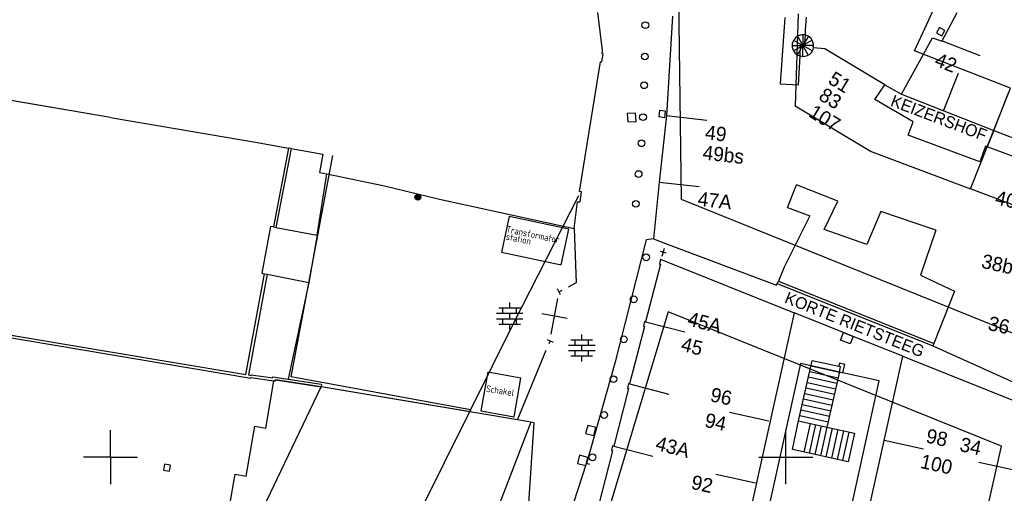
# Model space of a CAD drawing. Header units: millimetres. Extents: x 135944 to 142000, y 454200 to 456692.
# Tile 107 of 185: x 136993 to 137066, y 456247 to 456282. Entities that reach past the tile are written whole.
import ezdxf
from ezdxf.enums import TextEntityAlignment as Align

# ---------------------------------------------------------------- set-up
doc = ezdxf.new("R2010")
doc.units = ezdxf.units.MM
for name, color, linetype in [('TotaalGBKN2013_Bistad', 251, 'Continuous'), ('TotaalGBKN2013X$0$Contouren', 251, 'Continuous'), ('TotaalGBKN2013X$0$GBKN', 251, 'Continuous'), ('TotaalGBKN2013X$0$GBKN binnenstad 2009$0$OBJECTEN__', 251, 'Continuous')]:
    doc.layers.add(name, color=color, linetype=linetype)
doc.styles.add('TotaalGBKN2013X$0$GBKN binnenstad 2009$0$Standard', font='txt')
doc.styles.add('TotaalGBKN2013X$0$Smalschuin', font='isocp.shx')

# ---------------------------------------------------------------- blocks, each defined once
blk = doc.blocks.new('TotaalGBKN2013X$0$GBKN binnenstad 2009$0$W')
at = {"layer": 'TotaalGBKN2013X$0$GBKN binnenstad 2009$0$OBJECTEN__', "linetype": 'Continuous', "lineweight": 0}
blk.add_lwpolyline([(-0.225, 0.225), (-0.225, -0.225), (0.225, -0.225), (0.225, 0.225), (-0.225, 0.225)], dxfattribs=at)

msp = doc.modelspace()

# ---------------------------------------------------------------- linework, layer by layer
at = {"layer": 'TotaalGBKN2013_Bistad'}
for p, q in [((137036.426, 456280.084), (137036.078, 456282.887)), ((137036.426, 456280.084), (137036.078, 456282.887)), ((137061.575, 456280.81), (137062.689, 456282.89)), ((137041.608, 456282.615), (137041.168, 456275.268)), ((137041.608, 456282.615), (137041.168, 456275.268)), ((137049.92, 456282.517), (137049.591, 456277.608)), ((137049.92, 456282.517), (137049.591, 456277.608)), ((137051.513, 456282.562), (137051.443, 456281.625)), ((137051.513, 456282.562), (137051.443, 456281.625)), ((137051.443, 456281.625), (137051.426, 456281.252)), ((137051.443, 456281.625), (137051.426, 456281.252)), ((137061.38, 456281.789), (137061.163, 456281.394)), ((137061.163, 456281.394), (137061.558, 456281.177)), ((137061.775, 456281.572), (137061.38, 456281.789)), ((137061.558, 456281.177), (137061.775, 456281.572)), ((137050.482, 456280.595), (137050.478, 456280.344)), ((137050.482, 456280.595), (137050.478, 456280.344)), ((137050.564, 456280.833), (137050.482, 456280.595)), ((137050.564, 456280.833), (137050.482, 456280.595)), ((137050.716, 456281.033), (137050.564, 456280.833)), ((137050.716, 456281.033), (137050.564, 456280.833)), ((137050.578, 456280.858), (137051.268, 456280.454)), ((137050.578, 456280.858), (137051.268, 456280.454)), ((137050.578, 456280.858), (137051.268, 456280.454)), ((137050.578, 456280.858), (137051.268, 456280.454)), ((137050.923, 456281.175), (137050.716, 456281.033)), ((137050.923, 456281.175), (137050.716, 456281.033)), ((137050.872, 456281.149), (137051.268, 456280.454)), ((137050.872, 456281.149), (137051.268, 456280.454)), ((137050.872, 456281.149), (137051.268, 456280.454)), ((137050.872, 456281.149), (137051.268, 456280.454)), ((137051.164, 456281.246), (137050.923, 456281.175)), ((137051.164, 456281.246), (137050.923, 456281.175)), ((137051.397, 456280.63), (137051.073, 456280.446)), ((137051.397, 456280.63), (137051.073, 456280.446)), ((137051.415, 456281.238), (137051.164, 456281.246)), ((137051.415, 456281.238), (137051.164, 456281.246)), ((137051.273, 456281.254), (137051.268, 456280.454)), ((137051.273, 456281.254), (137051.268, 456280.454)), ((137051.273, 456281.254), (137051.268, 456280.454)), ((137051.273, 456281.254), (137051.268, 456280.454)), ((137051.273, 456281.254), (137051.268, 456280.454)), ((137051.273, 456281.254), (137051.268, 456280.454)), ((137051.672, 456281.144), (137051.268, 456280.454)), ((137051.672, 456281.144), (137051.268, 456280.454)), ((137051.672, 456281.144), (137051.268, 456280.454)), ((137051.672, 456281.144), (137051.268, 456280.454)), ((137051.963, 456280.85), (137051.268, 456280.454)), ((137051.963, 456280.85), (137051.268, 456280.454)), ((137051.426, 456281.252), (137051.397, 456280.63)), ((137051.426, 456281.252), (137051.397, 456280.63)), ((137051.651, 456281.152), (137051.415, 456281.238)), ((137051.651, 456281.152), (137051.415, 456281.238)), ((137051.849, 456280.997), (137051.651, 456281.152)), ((137051.849, 456280.997), (137051.651, 456281.152)), ((137051.988, 456280.787), (137051.849, 456280.997)), ((137051.988, 456280.787), (137051.849, 456280.997)), ((137052.054, 456280.545), (137051.988, 456280.787)), ((137058.577, 456276.846), (137060.874, 456281.028)), ((137060.874, 456281.028), (137061.563, 456280.787)), ((137061.563, 456280.787), (137061.575, 456280.81)), ((137061.575, 456280.81), (137064.365, 456279.707)), ((137036.387, 456279.245), (137036.479, 456279.839)), ((137036.387, 456279.245), (137036.479, 456279.839)), ((137036.405, 456279.874), (137036.426, 456280.084)), ((137036.405, 456279.874), (137036.426, 456280.084)), ((137036.479, 456279.839), (137036.405, 456279.874)), ((137036.479, 456279.839), (137036.405, 456279.874)), ((137050.468, 456280.459), (137051.268, 456280.454)), ((137050.468, 456280.459), (137051.268, 456280.454)), ((137050.468, 456280.459), (137051.268, 456280.454)), ((137050.468, 456280.459), (137051.268, 456280.454)), ((137050.478, 456280.344), (137050.553, 456280.104)), ((137050.478, 456280.344), (137050.553, 456280.104)), ((137050.553, 456280.104), (137050.699, 456279.899)), ((137050.553, 456280.104), (137050.699, 456279.899)), ((137050.573, 456280.058), (137051.268, 456280.454)), ((137050.573, 456280.058), (137051.268, 456280.454)), ((137050.573, 456280.058), (137051.268, 456280.454)), ((137050.573, 456280.058), (137051.268, 456280.454)), ((137050.699, 456279.899), (137050.902, 456279.751)), ((137050.699, 456279.899), (137050.902, 456279.751)), ((137050.864, 456279.764), (137051.268, 456280.454)), ((137050.864, 456279.764), (137051.268, 456280.454)), ((137050.864, 456279.764), (137051.268, 456280.454)), ((137050.864, 456279.764), (137051.268, 456280.454)), ((137051.073, 456280.446), (137051.042, 456279.666)), ((137051.073, 456280.446), (137051.042, 456279.666)), ((137051.263, 456279.654), (137051.268, 456280.454)), ((137051.263, 456279.654), (137051.268, 456280.454)), ((137051.263, 456279.654), (137051.268, 456280.454)), ((137051.263, 456279.654), (137051.268, 456280.454)), ((137051.664, 456279.759), (137051.268, 456280.454)), ((137051.664, 456279.759), (137051.268, 456280.454)), ((137051.958, 456280.05), (137051.268, 456280.454)), ((137051.958, 456280.05), (137051.268, 456280.454)), ((137051.664, 456279.759), (137051.268, 456280.454)), ((137051.664, 456279.759), (137051.268, 456280.454)), ((137051.958, 456280.05), (137051.268, 456280.454)), ((137051.958, 456280.05), (137051.268, 456280.454)), ((137052.068, 456280.449), (137051.268, 456280.454)), ((137052.068, 456280.449), (137051.268, 456280.454)), ((137051.75, 456279.792), (137051.918, 456279.967)), ((137051.75, 456279.792), (137051.918, 456279.967)), ((137051.918, 456279.967), (137052.02, 456280.186)), ((137051.918, 456279.967), (137052.02, 456280.186)), ((137052.02, 456280.186), (137052.042, 456280.294)), ((137052.042, 456280.294), (137052.054, 456280.545)), ((137052.895, 456280.218), (137052.042, 456280.294)), ((137057.329, 456277.538), (137052.895, 456280.218)), ((137034.72, 456269.663), (137036.282, 456279.25)), ((137034.72, 456269.663), (137036.282, 456279.25)), ((137036.282, 456279.25), (137036.387, 456279.245)), ((137036.282, 456279.25), (137036.387, 456279.245)), ((137050.902, 456279.751), (137051.057, 456279.691)), ((137050.902, 456279.751), (137051.057, 456279.691)), ((137050.935, 456277.551), (137051.057, 456279.691)), ((137050.935, 456277.551), (137051.057, 456279.691)), ((137051.057, 456279.691), (137051.295, 456279.647)), ((137051.057, 456279.691), (137051.295, 456279.647)), ((137051.295, 456279.647), (137051.535, 456279.682)), ((137051.295, 456279.647), (137051.535, 456279.682)), ((137051.535, 456279.682), (137051.75, 456279.792)), ((137051.535, 456279.682), (137051.75, 456279.792)), ((137061.688, 456275.62), (137062.789, 456278.412)), ((137000, 456275.132), (136981.597, 456278.26)), ((137000, 456275.132), (136981.597, 456278.26)), ((137049.591, 456277.608), (137050.935, 456277.551)), ((137049.591, 456277.608), (137050.935, 456277.551)), ((137056.589, 456276.47), (137057.329, 456277.538)), ((137057.329, 456277.538), (137058.577, 456276.846)), ((137065.395, 456274.159), (137066.496, 456276.951)), ((137059.421, 456274.799), (137056.589, 456276.47)), ((137058.577, 456276.846), (137065.393, 456274.154)), ((137040.64, 456275.636), (137040.589, 456275.189)), ((137040.64, 456275.636), (137040.589, 456275.189)), ((137041.087, 456275.585), (137040.64, 456275.636)), ((137041.087, 456275.585), (137040.64, 456275.636)), ((137041.036, 456275.138), (137041.087, 456275.585)), ((137041.036, 456275.138), (137041.087, 456275.585)), ((137000, 456275.132), (137010.882, 456273.274)), ((137000, 456275.132), (137010.882, 456273.274)), ((137038.876, 456275.456), (137038.257, 456275.417)), ((137038.876, 456275.456), (137038.257, 456275.417)), ((137038.257, 456275.417), (137038.296, 456274.798)), ((137038.257, 456275.417), (137038.296, 456274.798)), ((137038.296, 456274.798), (137038.915, 456274.837)), ((137038.296, 456274.798), (137038.915, 456274.837)), ((137038.915, 456274.837), (137038.876, 456275.456)), ((137038.915, 456274.837), (137038.876, 456275.456)), ((137040.589, 456275.189), (137041.036, 456275.138)), ((137040.589, 456275.189), (137041.036, 456275.138)), ((137041.168, 456275.268), (137040.616, 456270.353)), ((137041.168, 456275.268), (137040.616, 456270.353)), ((137041.168, 456275.268), (137044.15, 456274.933)), ((137041.168, 456275.268), (137044.15, 456274.933)), ((137059.058, 456273.824), (137059.421, 456274.799)), ((137065.393, 456274.154), (137064.919, 456272.945)), ((137065.393, 456274.154), (137072.248, 456271.548)), ((137064.363, 456271.851), (137059.058, 456273.824)), ((137010.882, 456273.274), (137013.19, 456272.863)), ((137010.882, 456273.274), (137013.19, 456272.863)), ((137013.19, 456272.863), (137012.06, 456267.031)), ((137013.19, 456272.863), (137012.06, 456267.031)), ((137013.19, 456272.863), (137012.06, 456267.031)), ((137013.387, 456272.828), (137012.255, 456266.995)), ((137013.387, 456272.828), (137012.255, 456266.995)), ((137013.387, 456272.828), (137012.255, 456266.995)), ((137013.387, 456272.828), (137013.19, 456272.863)), ((137013.387, 456272.828), (137013.19, 456272.863)), ((137013.387, 456272.828), (137013.19, 456272.863)), ((137013.387, 456272.828), (137015.718, 456272.412)), ((137013.387, 456272.828), (137015.718, 456272.412)), ((137064.788, 456272.994), (137064.363, 456271.851)), ((137064.919, 456272.945), (137064.788, 456272.994)), ((137071.957, 456270.326), (137064.919, 456272.945)), ((137015.718, 456272.412), (137015.482, 456271.062)), ((137015.718, 456272.412), (137015.482, 456271.062)), ((137015.292, 456266.424), (137016.019, 456270.95)), ((137015.292, 456266.424), (137016.019, 456270.95)), ((137015.292, 456266.424), (137016.019, 456270.95)), ((137015.482, 456271.062), (137016.019, 456270.95)), ((137015.482, 456271.062), (137016.019, 456270.95)), ((137016.019, 456270.95), (137020.298, 456270.06)), ((137016.019, 456270.95), (137020.298, 456270.06)), ((137020.298, 456270.06), (137024.35, 456269.084)), ((137020.298, 456270.06), (137024.35, 456269.084)), ((137034.885, 456269.617), (137034.72, 456269.663)), ((137034.885, 456269.617), (137034.72, 456269.663)), ((137040.616, 456270.353), (137040.194, 456266.144)), ((137040.616, 456270.353), (137040.194, 456266.144)), ((137040.616, 456270.353), (137043.598, 456270.018)), ((137040.616, 456270.353), (137043.598, 456270.018)), ((137050.133, 456268.469), (137050.796, 456270.143)), ((137050.133, 456268.469), (137050.796, 456270.143)), ((137053.865, 456268.929), (137050.796, 456270.143)), ((137024.35, 456269.084), (137034.32, 456266.915)), ((137024.35, 456269.084), (137034.32, 456266.915)), ((137034.768, 456268.874), (137034.885, 456269.617)), ((137034.768, 456268.874), (137034.885, 456269.617)), ((137052.837, 456266.828), (137053.865, 456268.929)), ((137034.32, 456266.915), (137034.579, 456268.882)), ((137034.32, 456266.915), (137034.579, 456268.882)), ((137034.579, 456268.882), (137034.768, 456268.874)), ((137034.579, 456268.882), (137034.768, 456268.874)), ((137050.133, 456268.469), (137051.78, 456267.85)), ((137050.133, 456268.469), (137051.78, 456267.85)), ((137057.032, 456268.174), (137055.997, 456265.74)), ((137061.098, 456266.789), (137057.032, 456268.174)), ((137051.78, 456267.85), (137049.891, 456264.063)), ((137051.78, 456267.85), (137049.891, 456264.063)), ((137011.855, 456267.07), (137011.199, 456263.606)), ((137011.855, 456267.07), (137011.199, 456263.606)), ((137012.06, 456267.031), (137011.855, 456267.07)), ((137012.06, 456267.031), (137011.855, 456267.07)), ((137012.06, 456267.031), (137012.255, 456266.995)), ((137012.06, 456267.031), (137012.255, 456266.995)), ((137012.06, 456267.031), (137012.255, 456266.995)), ((137012.255, 456266.995), (137015.292, 456266.424)), ((137012.255, 456266.995), (137015.292, 456266.424)), ((137012.255, 456266.995), (137015.292, 456266.424)), ((137034.32, 456266.915), (137034.476, 456262.89)), ((137034.32, 456266.915), (137034.476, 456262.89)), ((137055.997, 456265.74), (137052.837, 456266.828)), ((137061.098, 456266.789), (137059.963, 456263.449)), ((137015.292, 456266.424), (137014.698, 456262.918)), ((137015.292, 456266.424), (137014.698, 456262.918)), ((137015.292, 456266.424), (137014.698, 456262.918)), ((137039.666, 456266.076), (137037.333, 456256.956)), ((137039.666, 456266.076), (137037.333, 456256.956)), ((137040.194, 456266.144), (137039.666, 456266.076)), ((137040.194, 456266.144), (137039.666, 456266.076)), ((137040.194, 456266.144), (137041.104, 456265.8)), ((137040.194, 456266.144), (137041.104, 456265.8)), ((137040.851, 456264.858), (137041.009, 456265.448)), ((137040.851, 456264.858), (137041.009, 456265.448)), ((137041.104, 456265.8), (137049.324, 456262.729)), ((137041.104, 456265.8), (137049.324, 456262.729)), ((137040.731, 456264.631), (137040.641, 456264.281)), ((137040.731, 456264.631), (137040.641, 456264.281)), ((137041.14, 456265.097), (137040.72, 456265.209)), ((137041.14, 456265.097), (137040.72, 456265.209)), ((137040.784, 456264.61), (137040.731, 456264.631)), ((137040.784, 456264.61), (137040.731, 456264.631)), ((137040.784, 456264.61), (137050.628, 456260.669)), ((137040.784, 456264.61), (137050.628, 456260.669)), ((137040.721, 456264.261), (137039.621, 456260.011)), ((137040.721, 456264.261), (137039.621, 456260.011)), ((137040.641, 456264.281), (137040.721, 456264.261)), ((137040.641, 456264.281), (137040.721, 456264.261)), ((137049.891, 456264.063), (137049.449, 456263.024)), ((137049.891, 456264.063), (137049.449, 456263.024)), ((137010.013, 456256.108), (137011.402, 456263.566)), ((137010.013, 456256.108), (137011.402, 456263.566)), ((137011.598, 456263.528), (137010.209, 456256.075)), ((137011.598, 456263.528), (137010.209, 456256.075)), ((137011.199, 456263.606), (137011.402, 456263.566)), ((137011.199, 456263.606), (137011.402, 456263.566)), ((137011.402, 456263.566), (137011.598, 456263.528)), ((137011.402, 456263.566), (137011.598, 456263.528)), ((137011.402, 456263.566), (137011.598, 456263.528)), ((137011.598, 456263.528), (137014.698, 456262.918)), ((137011.598, 456263.528), (137014.698, 456262.918)), ((137011.598, 456263.528), (137014.698, 456262.918)), ((137059.963, 456263.449), (137062.49, 456262.277)), ((137014.698, 456262.918), (137013.159, 456255.772)), ((137014.698, 456262.918), (137013.159, 456255.772)), ((137014.698, 456262.918), (137013.159, 456255.772)), ((137033.327, 456262.007), (137033.095, 456262.449)), ((137033.327, 456262.007), (137033.095, 456262.449)), ((137033.211, 456262.228), (137033.432, 456262.344)), ((137033.211, 456262.228), (137033.432, 456262.344)), ((137034.476, 456262.89), (137033.877, 456262.577)), ((137034.476, 456262.89), (137033.877, 456262.577)), ((137049.324, 456262.729), (137049.371, 456262.84)), ((137049.324, 456262.729), (137049.371, 456262.84)), ((137049.371, 456262.84), (137049.449, 456263.024)), ((137049.371, 456262.84), (137049.449, 456263.024)), ((137049.371, 456262.84), (137060.897, 456258.218)), ((137049.449, 456263.024), (137060.97, 456258.404)), ((137032.641, 456259.099), (137033.121, 456261.735)), ((137032.641, 456259.099), (137033.121, 456261.735)), ((137062.49, 456262.277), (137060.97, 456258.404)), ((136979.721, 456261.201), (137000, 456257.792)), ((136979.721, 456261.201), (137000, 456257.792)), ((136979.839, 456260.977), (137000, 456257.586)), ((136979.839, 456260.977), (137000, 456257.586)), ((136979.839, 456260.977), (137000, 456257.586)), ((137028.759, 456261.035), (137030.359, 456261.035)), ((137028.759, 456261.035), (137030.359, 456261.035)), ((137029.059, 456260.635), (137029.059, 456261.035)), ((137029.059, 456260.635), (137029.059, 456261.035)), ((137029.559, 456261.035), (137029.559, 456261.435)), ((137029.559, 456261.035), (137029.559, 456261.435)), ((137030.059, 456260.635), (137030.059, 456261.035)), ((137030.059, 456260.635), (137030.059, 456261.035)), ((137028.579, 456260.635), (137030.539, 456260.635)), ((137028.579, 456260.635), (137030.539, 456260.635)), ((137028.579, 456260.235), (137030.539, 456260.235)), ((137028.579, 456260.235), (137030.539, 456260.235)), ((137029.059, 456259.835), (137029.059, 456260.235)), ((137029.059, 456259.835), (137029.059, 456260.235)), ((137029.559, 456260.235), (137029.559, 456260.635)), ((137029.559, 456260.235), (137029.559, 456260.635)), ((137030.059, 456259.835), (137030.059, 456260.235)), ((137030.059, 456259.835), (137030.059, 456260.235)), ((137033.817, 456260.247), (137031.945, 456260.587)), ((137033.817, 456260.247), (137031.945, 456260.587)), ((137050.628, 456260.669), (137044.752, 456234.254)), ((137050.628, 456260.669), (137044.752, 456234.254)), ((137054.285, 456259.205), (137050.628, 456260.669)), ((137028.759, 456259.835), (137030.359, 456259.835)), ((137028.759, 456259.835), (137030.359, 456259.835)), ((137029.559, 456259.435), (137029.559, 456259.835)), ((137029.559, 456259.435), (137029.559, 456259.835)), ((137039.541, 456259.661), (137038.441, 456255.411)), ((137039.541, 456259.661), (137038.441, 456255.411)), ((137039.551, 456260.031), (137039.461, 456259.681)), ((137039.551, 456260.031), (137039.461, 456259.681)), ((137039.461, 456259.681), (137039.541, 456259.661)), ((137039.461, 456259.681), (137039.541, 456259.661)), ((137039.621, 456260.011), (137039.551, 456260.031)), ((137039.621, 456260.011), (137039.551, 456260.031)), ((137039.621, 456260.011), (137042.528, 456259.267)), ((137039.621, 456260.011), (137042.528, 456259.267)), ((137032.321, 456258.702), (137032.783, 456258.512)), ((137032.321, 456258.702), (137032.783, 456258.512)), ((137034.897, 456258.68), (137034.897, 456259.08)), ((137034.897, 456258.68), (137034.897, 456259.08)), ((137054.991, 456258.923), (137054.286, 456259.205)), ((137058.658, 456257.454), (137054.991, 456258.923)), ((137032.552, 456258.607), (137032.457, 456258.376)), ((137032.552, 456258.607), (137032.457, 456258.376)), ((137033.917, 456258.28), (137035.877, 456258.28)), ((137033.917, 456258.28), (137035.877, 456258.28)), ((137034.097, 456258.68), (137035.697, 456258.68)), ((137034.097, 456258.68), (137035.697, 456258.68)), ((137034.397, 456258.28), (137034.397, 456258.68)), ((137034.397, 456258.28), (137034.397, 456258.68)), ((137034.897, 456257.88), (137034.897, 456258.28)), ((137034.897, 456257.88), (137034.897, 456258.28)), ((137035.397, 456258.28), (137035.397, 456258.68)), ((137035.397, 456258.28), (137035.397, 456258.68)), ((137060.97, 456258.404), (137060.897, 456258.218)), ((137060.897, 456258.218), (137068.323, 456254.884)), ((137000, 456257.792), (137010.013, 456256.108)), ((137000, 456257.792), (137010.013, 456256.108)), ((137000, 456257.585), (137010.394, 456255.837)), ((137000, 456257.585), (137010.394, 456255.837)), ((137030.135, 456252.747), (137032.266, 456257.914)), ((137030.135, 456252.747), (137032.266, 456257.914)), ((137033.917, 456257.88), (137035.877, 456257.88)), ((137033.917, 456257.88), (137035.877, 456257.88)), ((137034.097, 456257.48), (137035.697, 456257.48)), ((137034.097, 456257.48), (137035.697, 456257.48)), ((137034.397, 456257.48), (137034.397, 456257.88)), ((137034.397, 456257.48), (137034.397, 456257.88)), ((137034.897, 456257.08), (137034.897, 456257.48)), ((137034.897, 456257.08), (137034.897, 456257.48)), ((137035.397, 456257.48), (137035.397, 456257.88)), ((137035.397, 456257.48), (137035.397, 456257.88)), ((137052.898, 456231.517), (137058.658, 456257.454)), ((137058.658, 456257.454), (137068.073, 456253.684)), ((137037.333, 456256.956), (137035.241, 456249.511)), ((137037.333, 456256.956), (137035.241, 456249.511)), ((137051.095, 456256.931), (137046.021, 456233.972)), ((137051.095, 456256.931), (137046.021, 456233.972)), ((137050.954, 456252.675), (137051.965, 456257.156)), ((137050.954, 456252.675), (137051.965, 456257.156)), ((137051.875, 456256.758), (137051.095, 456256.931)), ((137051.875, 456256.758), (137051.095, 456256.931)), ((137051.874, 456256.749), (137053.969, 456256.276)), ((137054.227, 456256.238), (137051.875, 456256.758)), ((137051.965, 456257.156), (137053.926, 456256.713)), ((137053.978, 456256.947), (137053.926, 456256.713)), ((137054.06, 456256.683), (137053.926, 456256.713)), ((137053.972, 456256.295), (137054.06, 456256.683)), ((137054.368, 456256.859), (137053.978, 456256.947)), ((137054.229, 456256.238), (137054.368, 456256.859)), ((137010.209, 456256.075), (137010.414, 456256.041)), ((137010.209, 456256.075), (137010.414, 456256.041)), ((137010.394, 456255.837), (137010.401, 456255.881)), ((137010.394, 456255.837), (137010.401, 456255.881)), ((137010.401, 456255.881), (137012.102, 456255.645)), ((137010.401, 456255.881), (137012.102, 456255.645)), ((137010.414, 456256.041), (137010.421, 456256.081)), ((137010.414, 456256.041), (137010.421, 456256.081)), ((137010.421, 456256.081), (137012.021, 456255.851)), ((137010.421, 456256.081), (137012.021, 456255.851)), ((137012.021, 456255.851), (137012.031, 456255.941)), ((137012.021, 456255.851), (137012.031, 456255.941)), ((137012.031, 456255.941), (137013.159, 456255.772)), ((137012.031, 456255.941), (137013.159, 456255.772)), ((137051.69, 456255.934), (137053.785, 456255.461)), ((137051.782, 456256.342), (137053.877, 456255.869)), ((137053.972, 456256.295), (137053.05, 456252.207)), ((137053.972, 456256.295), (137054.229, 456256.238)), ((137056.924, 456255.641), (137054.229, 456256.237)), ((137008.611, 456240.565), (137015.591, 456255.201)), ((137008.611, 456240.565), (137015.591, 456255.201)), ((137008.611, 456240.565), (137015.591, 456255.201)), ((137011.506, 456252.14), (137012.102, 456255.645)), ((137011.506, 456252.14), (137012.102, 456255.645)), ((137012.201, 456255.631), (137012.102, 456255.645)), ((137012.201, 456255.631), (137012.102, 456255.645)), ((137012.211, 456255.721), (137012.201, 456255.631)), ((137012.211, 456255.721), (137012.201, 456255.631)), ((137015.591, 456255.201), (137012.211, 456255.721)), ((137015.591, 456255.201), (137012.211, 456255.721)), ((137013.159, 456255.772), (137015.631, 456255.401)), ((137013.159, 456255.772), (137015.631, 456255.401)), ((137015.631, 456255.401), (137015.591, 456255.201)), ((137015.631, 456255.401), (137015.591, 456255.201)), ((137026.504, 456253.36), (137015.591, 456255.201)), ((137030.135, 456252.747), (137015.591, 456255.201)), ((137030.135, 456252.747), (137015.591, 456255.201)), ((137038.351, 456255.061), (137037.261, 456250.811)), ((137038.351, 456255.061), (137037.261, 456250.811)), ((137038.361, 456255.431), (137038.281, 456255.081)), ((137038.361, 456255.431), (137038.281, 456255.081)), ((137038.281, 456255.081), (137038.351, 456255.061)), ((137038.281, 456255.081), (137038.351, 456255.061)), ((137038.441, 456255.411), (137038.361, 456255.431)), ((137038.441, 456255.411), (137038.361, 456255.431)), ((137038.441, 456255.406), (137041.348, 456254.662)), ((137038.441, 456255.406), (137041.348, 456254.662)), ((137051.506, 456255.12), (137053.601, 456254.647)), ((137051.598, 456255.527), (137053.693, 456255.054)), ((137051.628, 456231.79), (137056.924, 456255.641)), ((137051.414, 456254.712), (137053.509, 456254.239)), ((137051.23, 456253.898), (137053.325, 456253.425)), ((137051.322, 456254.305), (137053.417, 456253.832)), ((137048.755, 456252.661), (137045.824, 456253.299)), ((137048.755, 456252.661), (137045.824, 456253.299)), ((137051.046, 456253.083), (137053.141, 456252.61)), ((137051.138, 456253.49), (137053.233, 456253.017)), ((137010.05, 456248.589), (137010.679, 456252.281)), ((137010.05, 456248.589), (137010.679, 456252.281)), ((137010.679, 456252.281), (137011.506, 456252.14)), ((137010.679, 456252.281), (137011.506, 456252.14)), ((137031.121, 456252.581), (137025.411, 456237.711)), ((137031.121, 456252.581), (137025.411, 456237.711)), ((137031.121, 456252.581), (137030.135, 456252.747)), ((137031.121, 456252.581), (137030.135, 456252.747)), ((137030.931, 456245.851), (137031.368, 456252.539)), ((137030.931, 456245.851), (137031.368, 456252.539)), ((137031.368, 456252.539), (137031.121, 456252.581)), ((137031.368, 456252.539), (137031.121, 456252.581)), ((137035.335, 456252.346), (137035.182, 456251.745)), ((137035.335, 456252.346), (137035.182, 456251.745)), ((137035.936, 456252.193), (137035.335, 456252.346)), ((137035.936, 456252.193), (137035.335, 456252.346)), ((137035.783, 456251.592), (137035.936, 456252.193)), ((137035.783, 456251.592), (137035.936, 456252.193)), ((137050.508, 456250.549), (137050.954, 456252.675)), ((137050.508, 456250.549), (137050.954, 456252.675)), ((137050.954, 456252.675), (137053.05, 456252.207)), ((137051.798, 456252.488), (137051.33, 456250.368)), ((137051.798, 456252.488), (137051.33, 456250.368)), ((137052.209, 456252.397), (137051.741, 456250.277)), ((137052.62, 456252.307), (137052.152, 456250.187)), ((137053.031, 456252.216), (137052.563, 456250.096)), ((137053.05, 456252.207), (137055.087, 456251.762)), ((137000, 456250), (137000, 456252)), ((137000, 456250), (137000, 456252)), ((137000, 456250), (137000, 456252)), ((137000, 456250), (137000, 456252)), ((137000.001, 456250), (137000.001, 456252)), ((137000.001, 456250), (137000.001, 456252)), ((137035.182, 456251.745), (137035.783, 456251.592)), ((137035.182, 456251.745), (137035.783, 456251.592)), ((137050, 456250), (137050, 456252)), ((137050, 456250), (137050, 456252)), ((137053.442, 456252.125), (137052.974, 456250.005)), ((137053.853, 456252.035), (137053.385, 456249.915)), ((137054.264, 456251.944), (137053.796, 456249.824)), ((137054.675, 456251.853), (137054.207, 456249.733)), ((137055.087, 456251.762), (137054.619, 456249.642)), ((137037.181, 456250.831), (137037.091, 456250.481)), ((137037.181, 456250.831), (137037.091, 456250.481)), ((137037.261, 456250.811), (137037.181, 456250.831)), ((137037.261, 456250.811), (137037.181, 456250.831)), ((137037.261, 456250.801), (137040.168, 456250.057)), ((137037.261, 456250.801), (137040.168, 456250.057)), ((137057.28, 456251.249), (137060.209, 456250.599)), ((137000, 456250), (136998.001, 456250)), ((137000.001, 456250), (136998.001, 456250)), ((137000.001, 456250), (136998.001, 456250)), ((137000, 456250), (137000, 456248)), ((137000, 456250), (137002, 456250)), ((137000, 456250), (137000, 456248)), ((137000, 456250), (137000, 456248)), ((137000, 456250), (137002, 456250)), ((137000, 456250), (137000, 456248)), ((137000, 456250), (137002, 456250)), ((137000.001, 456250), (137000.001, 456248)), ((137000.001, 456250), (137000.001, 456248)), ((137034.737, 456250.127), (137034.584, 456249.526)), ((137034.737, 456250.127), (137034.584, 456249.526)), ((137035.338, 456249.974), (137034.737, 456250.127)), ((137035.338, 456249.974), (137034.737, 456250.127)), ((137035.185, 456249.373), (137035.338, 456249.974)), ((137035.185, 456249.373), (137035.338, 456249.974)), ((137037.171, 456250.461), (137036.081, 456246.211)), ((137037.171, 456250.461), (137036.081, 456246.211)), ((137037.091, 456250.481), (137037.171, 456250.461)), ((137037.091, 456250.481), (137037.171, 456250.461)), ((137048, 456250), (137050, 456250)), ((137048, 456250), (137050, 456250)), ((137050, 456250), (137052, 456250)), ((137050, 456248), (137050, 456250)), ((137050, 456250), (137052, 456250)), ((137050, 456248), (137050, 456250)), ((137054.619, 456249.642), (137050.508, 456250.549)), ((137004.006, 456249.473), (137003.927, 456249.03)), ((137004.006, 456249.473), (137003.927, 456249.03)), ((137004.449, 456249.394), (137004.006, 456249.473)), ((137004.449, 456249.394), (137004.006, 456249.473)), ((137004.37, 456248.951), (137004.449, 456249.394)), ((137004.37, 456248.951), (137004.449, 456249.394)), ((137033.371, 456243.761), (137035.241, 456249.511)), ((137033.371, 456243.761), (137035.241, 456249.511)), ((137034.584, 456249.526), (137035.185, 456249.373)), ((137034.584, 456249.526), (137035.185, 456249.373)), ((137035.483, 456249.444), (137035.242, 456249.511)), ((137035.483, 456249.444), (137035.242, 456249.511)), ((137067.221, 456248.951), (137064.294, 456249.608)), ((137003.927, 456249.03), (137004.37, 456248.951)), ((137003.927, 456249.03), (137004.37, 456248.951)), ((137008.742, 456245.902), (137009.223, 456248.73)), ((137008.742, 456245.902), (137009.223, 456248.73)), ((137009.223, 456248.73), (137010.05, 456248.589)), ((137009.223, 456248.73), (137010.05, 456248.589)), ((137047.757, 456248.072), (137044.826, 456248.71)), ((137047.757, 456248.072), (137044.826, 456248.71))]:
    msp.add_line(p, q, dxfattribs=at)
for points in [[(137000, 456275.132), (136981.597, 456278.26), (136962.095, 456281.486)], [(137000, 456275.132), (137010.882, 456273.274), (137013.19, 456272.863)], [(137013.387, 456272.828), (137015.718, 456272.412), (137015.482, 456271.062), (137016.019, 456270.95)], [(137016.019, 456270.95), (137020.298, 456270.06), (137024.35, 456269.084), (137026.504, 456268.615)], [(137012.06, 456267.031), (137011.855, 456267.07), (137011.199, 456263.606), (137011.402, 456263.566)], [(136959.2, 456265.121), (136976.051, 456262.071), (136979.771, 456261.361), (136979.721, 456261.201), (137000, 456257.792)], [(137000, 456257.792), (137010.013, 456256.108), (137011.402, 456263.566)], [(137011.598, 456263.528), (137010.209, 456256.075), (137010.414, 456256.041), (137010.421, 456256.081), (137012.021, 456255.851), (137012.031, 456255.941), (137013.159, 456255.772)], [(137000, 456257.585), (137010.394, 456255.837), (137010.401, 456255.881), (137012.102, 456255.645)], [(137008.742, 456245.902), (137009.223, 456248.73), (137010.05, 456248.589), (137010.679, 456252.281), (137011.506, 456252.14), (137012.102, 456255.645)], [(137012.102, 456255.645), (137012.201, 456255.631), (137012.211, 456255.721), (137015.591, 456255.201)], [(137013.159, 456255.772), (137015.631, 456255.401), (137015.591, 456255.201)]]:
    msp.add_lwpolyline(points, dxfattribs=at)
for centre, radius in [((137039.601, 456281.962), 0.25), ((137039.601, 456281.962), 0.25), ((137039.561, 456279.642), 0.25), ((137039.561, 456279.642), 0.25), ((137039.511, 456277.512), 0.25), ((137039.511, 456277.512), 0.25), ((137039.431, 456275.152), 0.25), ((137039.431, 456275.152), 0.25), ((137039.321, 456273.222), 0.25), ((137039.321, 456273.222), 0.25), ((137039.101, 456270.942), 0.25), ((137039.101, 456270.942), 0.25), ((137022.761, 456269.235), 0.215), ((137022.761, 456269.235), 0.215), ((137022.761, 456269.235), 0.155), ((137022.761, 456269.235), 0.155), ((137022.761, 456269.235), 0.095), ((137022.761, 456269.235), 0.095), ((137022.761, 456269.235), 0.035), ((137022.761, 456269.235), 0.035), ((137038.901, 456268.742), 0.25), ((137038.901, 456268.742), 0.25), ((137039.662, 456264.781), 0.25), ((137039.662, 456264.781), 0.25), ((137038.742, 456261.671), 0.25), ((137038.742, 456261.671), 0.25), ((137038.012, 456258.711), 0.25), ((137038.012, 456258.711), 0.25), ((137037.242, 456255.761), 0.25), ((137037.242, 456255.761), 0.25), ((137036.552, 456253.111), 0.25), ((137036.552, 456253.111), 0.25), ((137035.682, 456249.981), 0.25), ((137035.682, 456249.981), 0.25)]:
    msp.add_circle(centre, radius, dxfattribs=at)
msp.add_3dface([(137054.991, 456258.923), (137054.768, 456258.366), (137054.062, 456258.648), (137054.285, 456259.205)], dxfattribs=at)
at = {"layer": 'TotaalGBKN2013X$0$Contouren'}
for p, q in [((137059.533, 456280.07), (137072.686, 456308.506)), ((137042.278, 456269.058), (137041.817, 456302.597)), ((137050.915, 456282.802), (137050.688, 456275.982)), ((137066.647, 456277.29), (137059.533, 456280.07)), ((137063.683, 456269.838), (137066.647, 456277.29)), ((137050.688, 456275.982), (137056.313, 456272.62)), ((137056.313, 456272.62), (137063.683, 456269.838)), ((137013.385, 456255.93), (137016.465, 456272.323)), ((137069.751, 456267.547), (137063.683, 456269.838)), ((137034.65, 456269.34), (137029.868, 456259.966)), ((137067.77, 456258.77), (137042.278, 456269.058)), ((137041.28, 456260.75), (137031.524, 456228.218)), ((137065.971, 456250.796), (137041.28, 456260.75)), ((137029.868, 456259.966), (137026.65, 456253.488)), ((137026.65, 456253.488), (137013.385, 456255.93)), ((137026.65, 456253.488), (137020.189, 456240.479)), ((137059.785, 456223.388), (137065.971, 456250.796))]:
    msp.add_line(p, q, dxfattribs=at)
at = {"layer": 'TotaalGBKN2013X$0$GBKN'}
for points in [[(137028.963, 456265.164), (137033.363, 456264.222), (137033.928, 456266.862), (137029.528, 456267.804)], [(137027.419, 456253.415), (137029.881, 456252.977), (137030.389, 456255.832), (137027.928, 456256.27)]]:
    msp.add_lwpolyline(points, close=True, dxfattribs=at)

# ---------------------------------------------------------------- block references
at = {"layer": 'TotaalGBKN2013_Bistad', "rotation": 169.8741557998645}
msp.add_blockref('TotaalGBKN2013X$0$GBKN binnenstad 2009$0$W', (137004.188, 456249.212), dxfattribs=at)

# ---------------------------------------------------------------- texts
at = {"layer": 'TotaalGBKN2013_Bistad', "style": 'TotaalGBKN2013X$0$GBKN binnenstad 2009$0$Standard'}
for s, rotation, p in [('42', 338.4907, (137061.135, 456279.477)), ('51', 328.8546, (137053.332, 456278.15)), ('83', 328.8546, (137052.631, 456276.949)), ('107', 328.8546, (137051.884, 456275.694)), ('49', 353.5884, (137044.05, 456274.038)), ('49', 353.5884, (137044.05, 456274.038)), ('49bs', 353.5884, (137043.861, 456272.551)), ('49bs', 353.5884, (137043.861, 456272.551)), ('47A', 353.5884, (137043.499, 456269.123)), ('47A', 353.5884, (137043.499, 456269.123)), ('45A', 345.6299, (137042.782, 456260.264)), ('45A', 345.6299, (137042.782, 456260.264)), ('45', 345.6299, (137042.304, 456258.395)), ('45', 345.6299, (137042.304, 456258.395)), ('43A', 345.6299, (137040.422, 456251.054)), ('43A', 345.6299, (137040.422, 456251.054)), ('98', 347.4823, (137060.428, 456251.605)), ('100', 347.4799, (137060.01, 456249.721))]:
    msp.add_text(s, height=1.054, rotation=rotation, dxfattribs=at).set_placement(p, align=Align.MIDDLE_LEFT)
msp.add_text('KEIZERSHOF', height=0.875, rotation=339.25022, dxfattribs=at).set_placement((137057.687, 456276.012))
for s, rotation, p in [('40bs', 347.4177, (137068.532, 456268.565)), ('38bs', 347.4177, (137067.514, 456263.867)), ('36', 347.4177, (137066.549, 456259.593)), ('96', 347.7274, (137045.989, 456254.318)), ('96', 347.7274, (137045.989, 456254.318)), ('94', 347.741, (137045.574, 456252.427)), ('94', 347.741, (137045.574, 456252.427)), ('34', 347.3629, (137064.457, 456250.629)), ('92', 347.741, (137044.577, 456247.839)), ('92', 347.741, (137044.577, 456247.839))]:
    msp.add_text(s, height=1.054, rotation=rotation, dxfattribs=at).set_placement(p, align=Align.MIDDLE_RIGHT)
at = {"layer": 'TotaalGBKN2013_Bistad', "style": 'TotaalGBKN2013X$0$GBKN binnenstad 2009$0$Standard', "width": 1.001144}
msp.add_text('KORTE RIETSTEEG', height=0.874, rotation=338.18238, dxfattribs=at).set_placement((137055.103, 456259.81), align=Align.MIDDLE)
at = {"layer": 'TotaalGBKN2013X$0$GBKN', "style": 'TotaalGBKN2013X$0$Smalschuin'}
for s, rotation, p in [('Transformator', 348.24216, (137029.319, 456266.878)), ('station', 348.24216, (137029.301, 456266.334)), ('Schakel', 350.94528, (137027.817, 456255.077))]:
    msp.add_text(s, height=0.5, rotation=rotation, dxfattribs=at).set_placement(p, align=Align.MIDDLE_LEFT)

doc.saveas('drawing.dxf')
